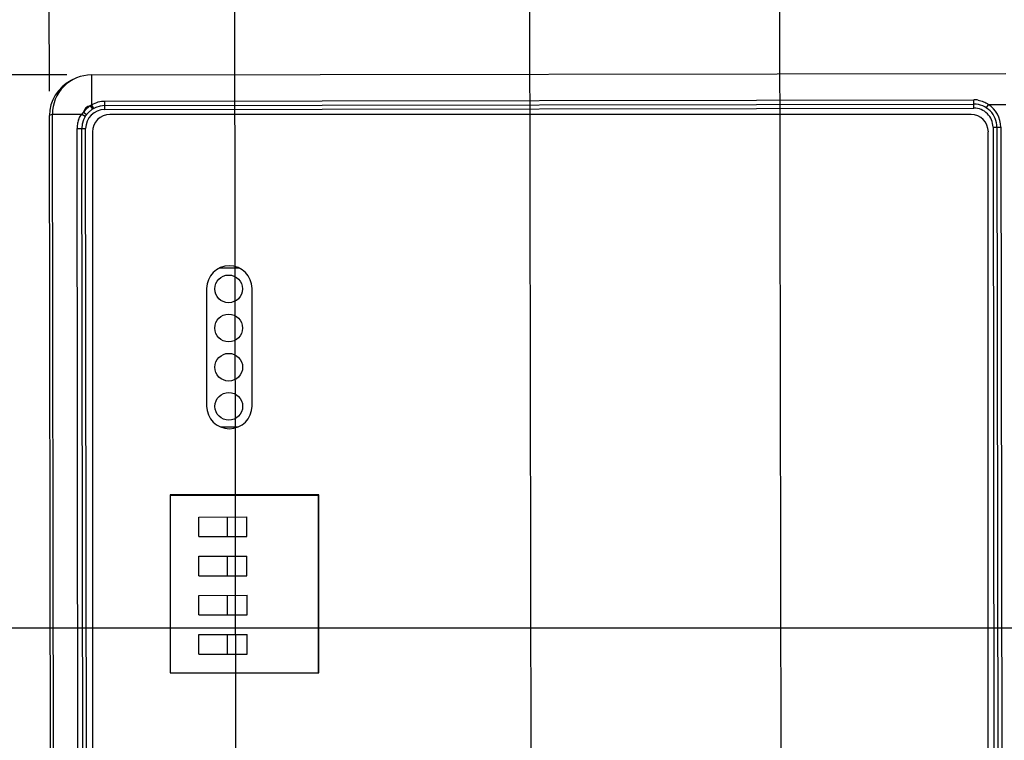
# Model space of a CAD drawing. Header units: inches. Extents: x 0 to 34, y 0 to 22.
# Tile 50 of 71: x 6.4 to 8.9, y 17 to 18.8. Entities that reach past the tile are written whole.
import ezdxf

# ---------------------------------------------------------------- set-up
doc = ezdxf.new("R2010")
doc.units = ezdxf.units.IN
doc.header["$LTSCALE"] = 1.87
doc.header["$MEASUREMENT"] = 0
doc.layers.get('0').update_dxf_attribs({"linetype": 'CONTINUOUS'})
doc.layers.add('DIMENSIONS', color=7, linetype='CONTINUOUS')
doc.styles.get("Standard").update_dxf_attribs({"font": 'txt', "width": 0.8})
doc.dimstyles.new('DIMSTYLE_1', dxfattribs={"dimtxt": 0.125, "dimasz": 0.18, "dimexe": 0.18, "dimexo": 0.0625, "dimgap": 0.09, "dimtad": 0, "dimtih": 1, "dimtoh": 1, "dimdec": 3, "dimzin": 4, "dimdsep": 46, "dimtxsty": 'STANDARD', "dimblk": '_FILLED', "dimblk1": '_FILLED', "dimblk2": '_FILLED', "dimcen": 0.09, "dimadec": 0, "dimazin": 0, "dimtp": 0.01, "dimtm": 0.01, "dimtfac": 1, "dimtdec": 3, "dimtofl": 0, "dimtmove": 0, "dimatfit": 3, "dimldrblk": '_FILLED', "dimfxl": 1, "dimtolj": 1, "dimtzin": 4, "dimarcsym": 0})

# ---------------------------------------------------------------- blocks, each defined once
blk = doc.blocks.new('*D0')
at = {"layer": 'DIMENSIONS', "color": 2, "linetype": 'CONTINUOUS'}
blk.add_line((9.362, 17.277), (5.8206, 17.277), dxfattribs=at)
at = {"layer": 'DIMENSIONS', "color": 2, "linetype": 'CONTINUOUS', "insert": (5.7581, 17.3395), "char_height": 0.125, "width": 1.325, "attachment_point": 3, "line_spacing_factor": 0.9}
blk.add_mtext('1.413{\\Ftxt.shx;\\W1.000000;\\H0.125000; }[35.89]', dxfattribs=at)
blk = doc.blocks.new('_FILLED')
at = {"color": 0, "linetype": 'BYBLOCK'}
blk.add_solid([(0, 0), (-1, 0.174), (-1, -0.174)], dxfattribs=at)
blk = doc.blocks.new('*D1')
at = {"layer": 'DIMENSIONS', "color": 2, "linetype": 'CONTINUOUS'}
blk.add_line((6.5563, 15.2524), (5.8238, 15.2524), dxfattribs=at)
at = {"layer": 'DIMENSIONS', "color": 2, "linetype": 'CONTINUOUS', "insert": (5.7613, 15.3149), "char_height": 0.125, "width": 1.325, "attachment_point": 3, "line_spacing_factor": 0.9}
blk.add_mtext('3.438{\\Ftxt.shx;\\W1.000000;\\H0.125000; }[87.32]', dxfattribs=at)
blk = doc.blocks.new('*D2')
at = {"layer": 'DIMENSIONS', "color": 2, "linetype": 'CONTINUOUS'}
blk.add_line((6.551, 18.6902), (5.8184, 18.6902), dxfattribs=at)
at = {"layer": 'DIMENSIONS', "color": 2, "linetype": 'CONTINUOUS', "insert": (5.7559, 18.7527), "char_height": 0.125, "width": 0.825, "attachment_point": 3, "line_spacing_factor": 0.9}
blk.add_mtext('.000{\\Ftxt.shx;\\W1.000000;\\H0.125000; }[0]', dxfattribs=at)
blk = doc.blocks.new('*D26')
at = {"layer": 'DIMENSIONS', "color": 2, "linetype": 'CONTINUOUS'}
blk.add_line((6.7963, 16.0179), (5.8226, 16.0179), dxfattribs=at)
at = {"layer": 'DIMENSIONS', "color": 2, "linetype": 'CONTINUOUS', "insert": (5.7601, 16.0804), "char_height": 0.125, "width": 1.325, "attachment_point": 3, "line_spacing_factor": 0.9}
blk.add_mtext('2.672{\\Ftxt.shx;\\W1.000000;\\H0.125000; }[67.87]', dxfattribs=at)
blk = doc.blocks.new('*D27')
at = {"layer": 'DIMENSIONS', "color": 2, "linetype": 'CONTINUOUS'}
for p, q in [((6.6957, 16.35), (5.8224, 16.35)), ((7.4169, 16.1126), (6.6957, 16.35)), ((7.5504, 16.1126), (7.4169, 16.1126))]:
    blk.add_line(p, q, dxfattribs=at)
at = {"layer": 'DIMENSIONS', "color": 2, "linetype": 'CONTINUOUS', "insert": (5.7599, 16.4125), "char_height": 0.125, "width": 1.325, "attachment_point": 3, "line_spacing_factor": 0.9}
blk.add_mtext('2.578{\\Ftxt.shx;\\W1.000000;\\H0.125000; }[65.47]', dxfattribs=at)
blk = doc.blocks.new('*D28')
at = {"layer": 'DIMENSIONS', "color": 2, "linetype": 'CONTINUOUS'}
blk.add_line((6.9838, 16.2055), (6.9789, 19.3782), dxfattribs=at)
at = {"layer": 'DIMENSIONS', "color": 2, "linetype": 'CONTINUOUS', "insert": (6.9163, 19.4406), "char_height": 0.125, "width": 1.225, "attachment_point": 1, "rotation": 90.0887, "line_spacing_factor": 0.9}
blk.add_mtext('.474{\\Ftxt.shx;\\W1.000000;\\H0.125000; }[12.04]', dxfattribs=at)
blk = doc.blocks.new('*D29')
at = {"layer": 'DIMENSIONS', "color": 2, "linetype": 'CONTINUOUS'}
blk.add_line((7.7378, 16.3001), (7.733, 19.3794), dxfattribs=at)
at = {"layer": 'DIMENSIONS', "color": 2, "linetype": 'CONTINUOUS', "insert": (7.6704, 19.4418), "char_height": 0.125, "width": 1.225, "attachment_point": 1, "rotation": 90.0887, "line_spacing_factor": 0.9}
blk.add_mtext('1.228{\\Ftxt.shx;\\W1.000000;\\H0.125000; }[31.2]', dxfattribs=at)
blk = doc.blocks.new('*D30')
at = {"layer": 'DIMENSIONS', "color": 2, "linetype": 'CONTINUOUS'}
blk.add_line((8.3768, 16.3011), (8.372, 19.3804), dxfattribs=at)
at = {"layer": 'DIMENSIONS', "color": 2, "linetype": 'CONTINUOUS', "insert": (8.3094, 19.4428), "char_height": 0.125, "width": 1.325, "attachment_point": 1, "rotation": 90.0887, "line_spacing_factor": 0.9}
blk.add_mtext('1.867{\\Ftxt.shx;\\W1.000000;\\H0.125000; }[47.43]', dxfattribs=at)
blk = doc.blocks.new('*D31')
at = {"layer": 'DIMENSIONS', "color": 2, "linetype": 'CONTINUOUS'}
blk.add_line((9.6729, 17.588), (9.6701, 19.3824), dxfattribs=at)
at = {"layer": 'DIMENSIONS', "color": 2, "linetype": 'CONTINUOUS', "insert": (9.6075, 19.4448), "char_height": 0.125, "width": 1.225, "attachment_point": 1, "rotation": 90.0887, "line_spacing_factor": 0.9}
blk.add_mtext('3.165{\\Ftxt.shx;\\W1.000000;\\H0.125000; }[80.4]', dxfattribs=at)
blk = doc.blocks.new('*D32')
at = {"layer": 'DIMENSIONS', "color": 2, "linetype": 'CONTINUOUS'}
blk.add_line((16.1729, 17.6606), (16.1702, 19.3925), dxfattribs=at)
at = {"layer": 'DIMENSIONS', "color": 2, "linetype": 'CONTINUOUS', "insert": (16.1076, 19.4549), "char_height": 0.125, "width": 1.325, "attachment_point": 1, "rotation": 90.0887, "line_spacing_factor": 0.9}
blk.add_mtext('9.665{\\Ftxt.shx;\\W1.000000;\\H0.125000; }[245.5]', dxfattribs=at)
blk = doc.blocks.new('*D33')
at = {"layer": 'DIMENSIONS', "color": 2, "linetype": 'CONTINUOUS'}
blk.add_line((17.0552, 17.8194), (17.0527, 19.3938), dxfattribs=at)
at = {"layer": 'DIMENSIONS', "color": 2, "linetype": 'CONTINUOUS', "insert": (16.9901, 19.4562), "char_height": 0.125, "width": 1.525, "attachment_point": 1, "rotation": 90.0887, "line_spacing_factor": 0.9}
blk.add_mtext('10.548{\\Ftxt.shx;\\W1.000000;\\H0.125000; }[267.92]', dxfattribs=at)
blk = doc.blocks.new('*D34')
at = {"layer": 'DIMENSIONS', "color": 2, "linetype": 'CONTINUOUS'}
blk.add_line((6.506, 18.6487), (6.5049, 19.3775), dxfattribs=at)
at = {"layer": 'DIMENSIONS', "color": 2, "linetype": 'CONTINUOUS', "insert": (6.4423, 19.4399), "char_height": 0.125, "width": 0.825, "attachment_point": 1, "rotation": 90.0887, "line_spacing_factor": 0.9}
blk.add_mtext('.000{\\Ftxt.shx;\\W1.000000;\\H0.125000; }[0]', dxfattribs=at)

msp = doc.modelspace()

# ---------------------------------------------------------------- linework, layer by layer
at = {"color": 7, "linetype": 'CONTINUOUS'}
for p, q in [((6.5687, 18.6796), (6.5612, 18.6758)), ((6.6135, 18.6902), (8.9502, 18.6938)), ((6.6135, 18.6902), (6.6136, 18.6134)), ((6.6474, 18.6236), (8.8685, 18.627)), ((6.6474, 18.6019), (6.6474, 18.6236)), ((8.8685, 18.6053), (8.8685, 18.627)), ((6.593, 18.5953), (6.6009, 18.5892)), ((6.6104, 18.6112), (6.6158, 18.6028)), ((6.6136, 18.6134), (6.6185, 18.6044)), ((6.6474, 18.612), (8.8685, 18.6155)), ((6.6474, 18.6019), (8.8685, 18.6053)), ((8.9051, 18.615), (8.8998, 18.6065)), ((8.9051, 18.615), (8.9503, 18.6151)), ((6.5136, 18.59), (6.5061, 18.5862)), ((6.5111, 15.356), (6.5061, 18.5862)), ((6.5061, 18.5862), (6.5061, 18.5862)), ((6.5136, 18.59), (6.5889, 18.5901)), ((6.5186, 15.3522), (6.5136, 18.59)), ((6.5889, 18.5901), (6.5978, 18.5848)), ((8.8614, 18.589), (6.6605, 18.589)), ((6.5766, 18.553), (6.5987, 18.5531)), ((6.5815, 15.382), (6.5766, 18.553)), ((6.5935, 15.382), (6.5886, 18.553)), ((6.6036, 15.3821), (6.5987, 18.5531)), ((6.6164, 18.5449), (6.6164, 15.4011)), ((8.9054, 15.4011), (8.9054, 18.5449)), ((8.9174, 18.5566), (8.9375, 18.5567)), ((8.9174, 18.5566), (8.9223, 15.3856)), ((8.9275, 18.5567), (8.9324, 15.3857)), ((8.9375, 18.5567), (8.9424, 15.3857)), ((6.9908, 18.1964), (6.941, 18.1963)), ((6.9079, 18.1446), (6.9079, 17.8446)), ((7.0239, 17.8446), (7.0239, 18.1446)), ((6.9434, 17.7912), (6.9886, 17.7913)), ((6.8149, 17.6175), (6.8149, 17.1635)), ((7.1949, 17.6175), (6.8149, 17.6175)), ((7.1933, 17.6163), (6.8149, 17.6157)), ((7.194, 17.1635), (7.1933, 17.6163)), ((7.1949, 17.1635), (7.1949, 17.6175)), ((6.8876, 17.5612), (7.0108, 17.5614)), ((6.8877, 17.5112), (6.8876, 17.5612)), ((6.961, 17.5113), (6.9609, 17.5613)), ((7.0109, 17.5114), (7.0108, 17.5614)), ((6.8877, 17.5112), (7.0109, 17.5114)), ((6.8878, 17.4612), (7.0109, 17.4614)), ((6.8879, 17.4112), (6.8878, 17.4612)), ((6.9611, 17.4113), (6.961, 17.4613)), ((7.011, 17.4114), (7.0109, 17.4614)), ((6.8879, 17.4112), (7.011, 17.4114)), ((6.888, 17.3612), (7.0111, 17.3614)), ((6.888, 17.3112), (6.888, 17.3612)), ((6.9613, 17.3113), (6.9612, 17.3613)), ((7.0112, 17.3114), (7.0111, 17.3614)), ((6.888, 17.3112), (7.0112, 17.3114)), ((6.8881, 17.2612), (7.0112, 17.2614)), ((6.8882, 17.2112), (6.8881, 17.2612)), ((6.9614, 17.2113), (6.9613, 17.2613)), ((7.0113, 17.2114), (7.0112, 17.2614)), ((6.8882, 17.2112), (7.0113, 17.2114)), ((6.8149, 17.1635), (7.1949, 17.1635))]:
    msp.add_line(p, q, dxfattribs=at)
for centre in [(6.964, 18.1438), (6.9642, 18.0438), (6.9644, 17.9438), (6.9645, 17.8438)]:
    msp.add_circle(centre, 0.0354, dxfattribs=at)
for centre, radius, start, end in [((6.6061, 18.5864), 0.1, 116.6537, 180.0975), ((6.6136, 18.5902), 0.1, 90.0817, 180.0974), ((8.8686, 18.5664), 0.0606, 79.4857, 90.0669), ((6.6475, 18.5531), 0.0588, 90.0887, 180.0887), ((6.6487, 18.5473), 0.0735, 139.2495, 144.3447), ((6.6475, 18.5531), 0.0689, 122.5902, 142.298), ((6.6136, 18.5902), 0.0213, 98.764, 166.1238), ((6.6475, 18.5531), 0.0488, 90.0887, 180.0887), ((6.6546, 18.5495), 0.0759, 123.6311, 125.6061), ((6.653, 18.5518), 0.0731, 122.6388, 123.6227), ((6.6496, 18.5577), 0.0663, 120.9072, 122.9081), ((8.8686, 18.5566), 0.0588, 0.0887, 90.0887), ((8.8686, 18.5566), 0.0488, 0.0887, 90.0887), ((8.8686, 18.5566), 0.0689, 0.0887, 57.9658), ((6.6054, 18.5864), 0.0993, 177.3423, 180.086), ((6.6386, 18.5528), 0.0621, 158.6433, 169.3561), ((6.6605, 18.5449), 0.0441, 90, 180), ((8.8614, 18.5449), 0.0441, 0, 90), ((6.6372, 18.5531), 0.0606, 169.4001, 180.0663), ((6.9659, 18.1446), 0.058, 0, 180), ((6.9659, 17.8446), 0.058, 180, 360)]:
    msp.add_arc(centre, radius, start, end, dxfattribs=at)
for points, knots in [([(6.6155, 18.6146), (6.6203, 18.6174), (6.6306, 18.622), (6.6418, 18.6236), (6.6474, 18.6236)], [0, 0, 0, 0, 0.499996, 1, 1, 1, 1]), ([(8.8796, 18.626), (8.8842, 18.6251), (8.8932, 18.6224), (8.9014, 18.6177), (8.9051, 18.615)], [0, 0, 0, 0, 0.499873, 1, 1, 1, 1]), ([(6.5808, 18.5754), (6.5823, 18.5793), (6.5849, 18.5844), (6.5881, 18.589), (6.5889, 18.5901)], [0, 0, 0, 0, 0.749597, 1, 1, 1, 1])]:
    msp.add_open_spline(points, degree=3, knots=knots, dxfattribs=at)

# ---------------------------------------------------------------- dimensions: what is measured, and where the dimension line sits
at = {"layer": 'DIMENSIONS', "color": 2, "linetype": 'CONTINUOUS'}
for feature_location, offset, origin, picture, middle in [((17.0552, 17.8194), (-0.0024, 1.5745), (6.5061, 18.5862), '*D33', (17.0515, 20.2188)), ((16.1729, 17.6606), (-0.0027, 1.7319), (6.5061, 18.5862), '*D32', (16.1691, 20.1175)), ((8.3768, 16.3011), (-0.0048, 3.0793), (6.5061, 18.5862), '*D30', (8.3709, 20.1054)), ((9.6729, 17.588), (-0.0028, 1.7944), (6.5061, 18.5862), '*D31', (9.6691, 20.0574)), ((7.7378, 16.3001), (-0.0048, 3.0793), (6.5061, 18.5862), '*D29', (7.732, 20.0544)), ((6.9838, 16.2055), (-0.0049, 3.1727), (6.5061, 18.5862), '*D28', (6.9779, 20.0532)), ((6.5059977, 18.6487467), (-0.0011285, 0.7287624), (6.5060945, 18.5862468), '*D34', (6.5041337, 19.8525085)), ((6.5509532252, 18.6901764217), (-0.7325205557, 0), (6.6134532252, 18.6901764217), '*D2', (5.0934326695, 18.6901764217)), ((9.362, 17.277), (-3.5413, 0), (6.6135, 18.6902), '*D0', (4.7956, 17.277)), ((7.5504, 16.1126), (-1.728, 0.2374), (6.6135, 18.6902), '*D27', (4.7974, 16.35)), ((6.7963, 16.0179), (-0.9738, 0), (6.6135, 18.6902), '*D26', (4.7976, 16.0179)), ((6.5563, 15.2524), (-0.7325, 0), (6.6135, 18.6902), '*D1', (4.7988, 15.2524))]:
    dim = msp.add_ordinate_dim(feature_location=feature_location, offset=offset, dtype=0, origin=origin, dimstyle='DIMSTYLE_1', dxfattribs=at)
    dim.commit()
    dim.dimension.update_dxf_attribs({"geometry": picture, "text_midpoint": middle})

doc.saveas('drawing.dxf')
